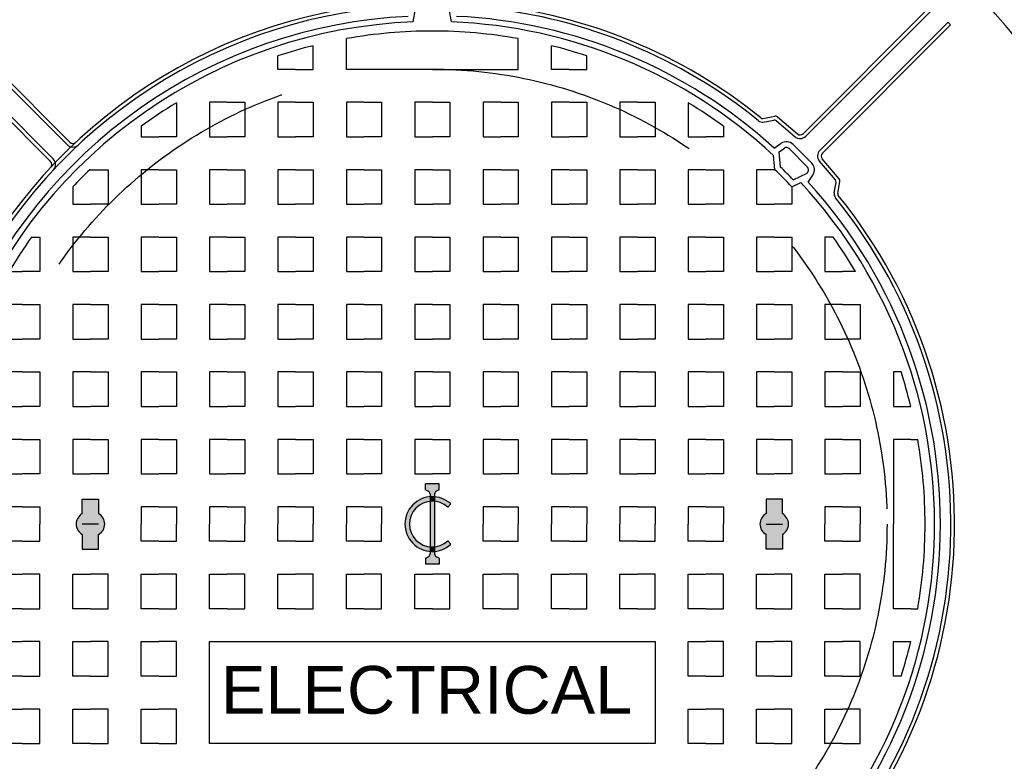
# Model space of a CAD drawing. Header units: metres. Extents: x -4024927 to 10167049, y -539908 to 13839353.
# Tile 205 of 211: x 1831902 to 1832327, y -276313 to -275993. Entities that reach past the tile are written whole.
import ezdxf
from ezdxf import colors
from ezdxf.entities.mleader import LeaderData, LeaderLine
from ezdxf.math import Vec2, Vec3

# ---------------------------------------------------------------- set-up
doc = ezdxf.new("R2010")
doc.units = ezdxf.units.M
doc.linetypes.add('CONTIUOUS', pattern=[0])
doc.linetypes.add('HIDDEN', pattern=[0.375, 0.25, -0.125])
for name, color, linetype in [('C-ANNO-GENF-TEXT-N_25', 2, 'Continuous'), ('C-DETL-COVR-IRON', 3, 'Continuous'), ('C-DETL-MANH-COVR', 1, 'Continuous'), ('EL-AGLI-EQUP-PAPI-N-RefEdit0', 1, 'CONTIUOUS'), ('PAPI ENLARGED PLAN AND SECTION DETAILS- Update$1$PAPI ENLARGED PLAN AND SECTION DETAILS$0$AGL-CENTRAL RUNWAY PAPI DETAIL$0$E-DETL-GRPH-07CN', 2, 'Continuous')]:
    doc.layers.add(name, color=color, linetype=linetype)
doc.styles.add('Arial', font='arial.ttf')
doc.dimstyles.new('NACO_Dim-60', dxfattribs={"dimscale": 60, "dimtxt": 2.5, "dimasz": 2.5, "dimexe": 1, "dimexo": 2, "dimgap": 1, "dimtad": 1, "dimdec": 0, "dimrnd": 1, "dimzin": 0, "dimdsep": 46, "dimtxsty": 'Arial', "dimcen": 0, "dimclrd": 1, "dimclre": 8, "dimclrt": 2, "dimadec": 3, "dimazin": 0, "dimtfac": 0.3333, "dimtdec": 0, "dimtix": 1, "dimtmove": 0, "dimatfit": 3, "dimfxl": 5, "dimtfill": 1, "dimtolj": 1, "dimtzin": 0, "dimarcsym": 1})

# ---------------------------------------------------------------- blocks, each defined once
blk = doc.blocks.new('*D1564')
at = {"layer": 'Defpoints', "color": 0, "ltscale": 0.001, "transparency": 16777216}
for p in [(1831655.07, -275785.46), (1832505.07, -275785.46), (1831655.07, -277133.95)]:
    blk.add_point(p, dxfattribs=at)
at = {"layer": 'PAPI ENLARGED PLAN AND SECTION DETAILS- Update$1$PAPI ENLARGED PLAN AND SECTION DETAILS$0$AGL-CENTRAL RUNWAY PAPI DETAIL$0$E-DETL-GRPH-07CN', "color": 8, "lineweight": -2, "ltscale": 0.001, "transparency": 16777216}
for p, q in [((1831655.07, -275917.46), (1831655.07, -277199.95)), ((1832505.07, -275917.46), (1832505.07, -277199.95))]:
    blk.add_line(p, q, dxfattribs=at)
at = {"layer": 'PAPI ENLARGED PLAN AND SECTION DETAILS- Update$1$PAPI ENLARGED PLAN AND SECTION DETAILS$0$AGL-CENTRAL RUNWAY PAPI DETAIL$0$E-DETL-GRPH-07CN', "color": 1, "lineweight": -2, "ltscale": 0.001, "transparency": 16777216}
blk.add_line((1832340.07, -277133.95), (1831820.07, -277133.95), dxfattribs=at)
at = {"layer": 'PAPI ENLARGED PLAN AND SECTION DETAILS- Update$1$PAPI ENLARGED PLAN AND SECTION DETAILS$0$AGL-CENTRAL RUNWAY PAPI DETAIL$0$E-DETL-GRPH-07CN', "color": 1, "ltscale": 0.001, "transparency": 16777216}
for points in [[(1831820.07, -277106.45), (1831820.07, -277161.45), (1831655.07, -277133.95)], [(1832340.07, -277106.45), (1832340.07, -277161.45), (1832505.07, -277133.95)]]:
    blk.add_solid(points, dxfattribs=at)
at = {"layer": 'PAPI ENLARGED PLAN AND SECTION DETAILS- Update$1$PAPI ENLARGED PLAN AND SECTION DETAILS$0$AGL-CENTRAL RUNWAY PAPI DETAIL$0$E-DETL-GRPH-07CN', "color": 2, "ltscale": 0.001, "transparency": 16777216, "insert": (1832080.07, -276982.64), "char_height": 165, "attachment_point": 5, "style": 'Arial', "bg_fill": 3, "box_fill_scale": 1.1, "bg_fill_color": 256, "bg_fill_true_color": 13158600, "bg_fill_transparency": 0}
blk.add_mtext('\\A1;TBC', dxfattribs=at)
blk = doc.blocks.new('MH-PLAN 915')
at = {"layer": 'C-DETL-MANH-COVR'}
for points in [[(0.00918, 0.29352), (0.02197, 0.29352), (0.02197, 0.30798), (0.00918, 0.30798, 0.492937), (-0.0075, 0.31017, 0.065375), (-0.00918, 0.30798), (-0.02197, 0.30798), (-0.02197, 0.29352), (-0.00918, 0.29352, 0.267769), (0, 0.28823, 0.267769)], [(-0.02003, 0.00198, -0.906181), (0.02003, 0.00198), (0.024, 0.00198, 0.921029), (-0.024, 0.00198)], [(-0.02629, -0.00198), (-0.024, -0.00198, -0.041109), (-0.024, 0.00198), (-0.02629, 0.00198, -0.291421), (-0.02882, 0.00358), (-0.02999, 0.0061), (-0.03537, 0.0061), (-0.03537, -0.0061), (-0.02999, -0.0061), (-0.02882, -0.00358, -0.291421)], [(-0.02003, -0.00198, -0.049218), (-0.02003, 0.00198), (-0.024, 0.00198, 0.041109), (-0.024, -0.00198)], [(0.02003, -0.00198, 0.049218), (0.02003, 0.00198), (-0.02003, 0.00198, 0.049218), (-0.02003, -0.00198)], [(0.024, -0.00198, 0.041109), (0.024, 0.00198), (0.02003, 0.00198, -0.049218), (0.02003, -0.00198)], [(0.03537, -0.0061), (0.03537, 0.0061), (0.02999, 0.0061), (0.02882, 0.00358, -0.291421), (0.02629, 0.00198), (0.024, 0.00198, -0.041109), (0.024, -0.00198), (0.02629, -0.00198, -0.291421), (0.02882, -0.00358), (0.02999, -0.0061)], [(-0.01766, -0.01638), (-0.01476, -0.01369, -0.163772), (-0.02003, -0.00198), (-0.024, -0.00198, 0.16793)], [(0.024, -0.00198), (0.02003, -0.00198, -0.163772), (0.01476, -0.01369), (0.01766, -0.01638, 0.16793)], [(0.00918, -0.30798), (0.02197, -0.30798), (0.02197, -0.29352), (0.00918, -0.29352, 0.015934), (0.00882, -0.29295, 0.250765), (0, -0.28823, 0.267769), (-0.00918, -0.29352), (-0.02197, -0.29352), (-0.02197, -0.30798), (-0.00918, -0.30798, 0.492937), (0.0075, -0.31017, 0.065375)]]:
    blk.add_hatch(color=256, dxfattribs=at).paths.add_polyline_path(points)
for p, q in [((0.3188, 0.33577), (0.43892, 0.45589)), ((0.32107, 0.3335), (0.44123, 0.45365)), ((0.3335, 0.32107), (0.45365, 0.44123)), ((0.33577, 0.3188), (0.45589, 0.43892)), ((0.44147, 0.01694), (0.45271, 0.0147)), ((-0.02999, 0.0061), (-0.03537, 0.0061)), ((-0.03537, -0.0061), (-0.03537, 0.0061)), ((-0.02999, 0.0061), (-0.02882, 0.00358)), ((0.02629, 0.00198), (-0.02629, 0.00198)), ((0.02999, 0.0061), (0.02882, 0.00358)), ((0.02999, 0.0061), (0.03537, 0.0061)), ((0.03537, -0.0061), (0.03537, 0.0061)), ((-0.02999, -0.0061), (-0.03537, -0.0061)), ((-0.02999, -0.0061), (-0.02882, -0.00358)), ((0.02629, -0.00198), (-0.02629, -0.00198)), ((0.02999, -0.0061), (0.02882, -0.00358)), ((0.02999, -0.0061), (0.03537, -0.0061)), ((-0.01476, -0.01369), (-0.01766, -0.01638)), ((0.01476, -0.01369), (0.01766, -0.01638)), ((0.44147, -0.01694), (0.45271, -0.0147)), ((0.35342, -0.29112), (0.35513, -0.30036)), ((0.35662, -0.29069), (0.35858, -0.30128)), ((0.31158, -0.30136), (0.32415, -0.30019)), ((0.33061, -0.30069), (0.33475, -0.30689)), ((0.35451, -0.30267), (0.34054, -0.31905)), ((0.31392, -0.30626), (0.32736, -0.30501)), ((0.32736, -0.30501), (0.33051, -0.30972)), ((0.35796, -0.30359), (0.34299, -0.32114)), ((0.29646, -0.31624), (0.30019, -0.32415)), ((0.30264, -0.31741), (0.3084, -0.32963)), ((0.31376, -0.33011), (0.33011, -0.31376)), ((0.33372, -0.31736), (0.32554, -0.32554)), ((0.31736, -0.33372), (0.32554, -0.32554)), ((0.34091, -0.32849), (0.45365, -0.44123)), ((0.34319, -0.32621), (0.45589, -0.43892)), ((0.30069, -0.33061), (0.30689, -0.33475)), ((0.3084, -0.32963), (0.30972, -0.33051)), ((0.30267, -0.35451), (0.31905, -0.34054)), ((0.30359, -0.35796), (0.32114, -0.34299)), ((0.32621, -0.34319), (0.43892, -0.45589)), ((0.32849, -0.34091), (0.44123, -0.45365)), ((0.29112, -0.35342), (0.30036, -0.35513)), ((0.29069, -0.35662), (0.30128, -0.35858)), ((-0.07446, -0.42105), (-0.07446, -0.40556)), ((-0.07446, -0.40556), (0, -0.40556)), ((0.07446, -0.40556), (0, -0.40556)), ((0.07446, -0.42105), (0.07446, -0.40556))]:
    blk.add_line(p, q, dxfattribs=at)
for points in [[(-0.19302, 0.3609), (-0.19302, 0.37639), (-0.16267, 0.37639), (-0.16267, 0.3609)], [(-0.13374, 0.3609), (-0.13374, 0.37639), (-0.10339, 0.37639), (-0.10339, 0.3609)], [(-0.07446, 0.3609), (-0.07446, 0.37639), (-0.0441, 0.37639), (-0.0441, 0.3609)], [(-0.01518, 0.3609), (-0.01518, 0.37639), (0, 0.37639)], [(0.01518, 0.3609), (0.01518, 0.37639), (0, 0.37639)], [(0.07446, 0.3609), (0.07446, 0.37639), (0.0441, 0.37639), (0.0441, 0.3609)], [(0.13374, 0.3609), (0.13374, 0.37639), (0.10339, 0.37639), (0.10339, 0.3609)], [(0.19302, 0.3609), (0.19302, 0.37639), (0.16267, 0.37639), (0.16267, 0.3609)], [(0.22195, 0.37234), (0.22195, 0.3609)], [(-0.19302, 0.3609), (-0.19302, 0.34541), (-0.16267, 0.34541), (-0.16267, 0.3609)], [(-0.13374, 0.3609), (-0.13374, 0.34541), (-0.10339, 0.34541), (-0.10339, 0.3609)], [(-0.07446, 0.3609), (-0.07446, 0.34541), (-0.0441, 0.34541), (-0.0441, 0.3609)], [(-0.01518, 0.3609), (-0.01518, 0.34541), (0, 0.34541)], [(0.01518, 0.3609), (0.01518, 0.34541), (0, 0.34541)], [(0.07446, 0.3609), (0.07446, 0.34541), (0.0441, 0.34541), (0.0441, 0.3609)], [(0.13374, 0.3609), (0.13374, 0.34541), (0.10339, 0.34541), (0.10339, 0.3609)], [(0.19302, 0.3609), (0.19302, 0.34541), (0.16267, 0.34541), (0.16267, 0.3609)], [(0.2523, 0.35248), (0.2523, 0.34541), (0.22195, 0.34541), (0.22195, 0.3609)], [(-0.19302, 0.30075), (-0.19302, 0.31624), (-0.16267, 0.31624), (-0.16267, 0.30075)], [(-0.13374, 0.30075), (-0.13374, 0.31624), (-0.10339, 0.31624), (-0.10339, 0.30075)], [(-0.07446, 0.30075), (-0.07446, 0.31624), (-0.0441, 0.31624), (-0.0441, 0.30075)], [(0.07446, 0.30075), (0.07446, 0.31624), (0.0441, 0.31624), (0.0441, 0.30075)], [(0.13374, 0.30075), (0.13374, 0.31624), (0.10339, 0.31624), (0.10339, 0.30075)], [(0.19302, 0.30075), (0.19302, 0.31624), (0.16267, 0.31624), (0.16267, 0.30075)], [(0.2523, 0.30075), (0.2523, 0.31624), (0.22195, 0.31624), (0.22195, 0.30075)], [(0.29646, 0.31624), (0.28123, 0.31624), (0.28123, 0.30075)], [(-0.00918, 0.30798), (-0.02197, 0.30798), (-0.02197, 0.29352), (-0.00918, 0.29352)], [(-0.00918, 0.30798), (-0.02197, 0.30798), (-0.02197, 0.29352), (-0.00918, 0.29352)], [(0, 0.29352), (0, 0.30798)], [(0, 0.29352), (0, 0.30798)], [(0, 0.29352), (0, 0.30798)], [(0, 0.29352), (0, 0.30798)], [(0.00918, 0.30798), (0.02197, 0.30798), (0.02197, 0.29352), (0.00918, 0.29352)], [(0.00918, 0.30798), (0.02197, 0.30798), (0.02197, 0.29352), (0.00918, 0.29352)], [(-0.19302, 0.30075), (-0.19302, 0.28526), (-0.16267, 0.28526), (-0.16267, 0.30075)], [(-0.13374, 0.30075), (-0.13374, 0.28526), (-0.10339, 0.28526), (-0.10339, 0.30075)], [(-0.07446, 0.30075), (-0.07446, 0.28526), (-0.0441, 0.28526), (-0.0441, 0.30075)], [(0.07446, 0.30075), (0.07446, 0.28526), (0.0441, 0.28526), (0.0441, 0.30075)], [(0.13374, 0.30075), (0.13374, 0.28526), (0.10339, 0.28526), (0.10339, 0.30075)], [(0.19302, 0.30075), (0.19302, 0.28526), (0.16267, 0.28526), (0.16267, 0.30075)], [(0.2523, 0.30075), (0.2523, 0.28526), (0.22195, 0.28526), (0.22195, 0.30075)], [(0.31158, 0.30075), (0.31158, 0.28526), (0.28123, 0.28526), (0.28123, 0.30075)], [(0.31158, 0.30075), (0.31158, 0.30136)], [(-0.19302, 0.2406), (-0.19302, 0.25609), (-0.16267, 0.25609), (-0.16267, 0.2406)], [(-0.13374, 0.2406), (-0.13374, 0.25609), (-0.10339, 0.25609), (-0.10339, 0.2406)], [(-0.07446, 0.2406), (-0.07446, 0.25609), (-0.0441, 0.25609), (-0.0441, 0.2406)], [(-0.01518, 0.2406), (-0.01518, 0.25609), (0, 0.25609)], [(0.01518, 0.2406), (0.01518, 0.25609), (0, 0.25609)], [(0.07446, 0.2406), (0.07446, 0.25609), (0.0441, 0.25609), (0.0441, 0.2406)], [(0.13374, 0.2406), (0.13374, 0.25609), (0.10339, 0.25609), (0.10339, 0.2406)], [(0.19302, 0.2406), (0.19302, 0.25609), (0.16267, 0.25609), (0.16267, 0.2406)], [(0.2523, 0.2406), (0.2523, 0.25609), (0.22195, 0.25609), (0.22195, 0.2406)], [(0.31158, 0.2406), (0.31158, 0.25609), (0.28123, 0.25609), (0.28123, 0.2406)], [(0.34974, 0.25609), (0.34051, 0.25609), (0.34051, 0.2406)], [(-0.19302, 0.2406), (-0.19302, 0.22511), (-0.16267, 0.22511), (-0.16267, 0.2406)], [(-0.13374, 0.2406), (-0.13374, 0.22511), (-0.10339, 0.22511), (-0.10339, 0.2406)], [(-0.07446, 0.2406), (-0.07446, 0.22511), (-0.0441, 0.22511), (-0.0441, 0.2406)], [(-0.01518, 0.2406), (-0.01518, 0.22511), (0, 0.22511)], [(0.01518, 0.2406), (0.01518, 0.22511), (0, 0.22511)], [(0.07446, 0.2406), (0.07446, 0.22511), (0.0441, 0.22511), (0.0441, 0.2406)], [(0.13374, 0.2406), (0.13374, 0.22511), (0.10339, 0.22511), (0.10339, 0.2406)], [(0.19302, 0.2406), (0.19302, 0.22511), (0.16267, 0.22511), (0.16267, 0.2406)], [(0.2523, 0.2406), (0.2523, 0.22511), (0.22195, 0.22511), (0.22195, 0.2406)], [(0.31158, 0.2406), (0.31158, 0.22511), (0.28123, 0.22511), (0.28123, 0.2406)], [(0.37043, 0.22511), (0.34051, 0.22511), (0.34051, 0.2406)], [(-0.07446, 0.18045), (-0.07446, 0.19594), (-0.0441, 0.19594), (-0.0441, 0.18045)], [(-0.01518, 0.18045), (-0.01518, 0.19594), (0, 0.19594)], [(0.01518, 0.18045), (0.01518, 0.19594), (0, 0.19594)], [(0.07446, 0.18045), (0.07446, 0.19594), (0.0441, 0.19594), (0.0441, 0.18045)], [(0.13374, 0.18045), (0.13374, 0.19594), (0.10339, 0.19594), (0.10339, 0.18045)], [(0.19302, 0.18045), (0.19302, 0.19594), (0.16267, 0.19594), (0.16267, 0.18045)], [(0.2523, 0.18045), (0.2523, 0.19594), (0.22195, 0.19594), (0.22195, 0.18045)], [(0.31158, 0.18045), (0.31158, 0.19594), (0.28123, 0.19594), (0.28123, 0.18045)], [(0.37086, 0.18045), (0.37086, 0.19594), (0.34051, 0.19594), (0.34051, 0.18045)], [(-0.07446, 0.18045), (-0.07446, 0.16496), (-0.0441, 0.16496), (-0.0441, 0.18045)], [(-0.01518, 0.18045), (-0.01518, 0.16496), (0, 0.16496)], [(0.01518, 0.18045), (0.01518, 0.16496), (0, 0.16496)], [(0.07446, 0.18045), (0.07446, 0.16496), (0.0441, 0.16496), (0.0441, 0.18045)], [(0.13374, 0.18045), (0.13374, 0.16496), (0.10339, 0.16496), (0.10339, 0.18045)], [(0.19302, 0.18045), (0.19302, 0.16496), (0.16267, 0.16496), (0.16267, 0.18045)], [(0.2523, 0.18045), (0.2523, 0.16496), (0.22195, 0.16496), (0.22195, 0.18045)], [(0.31158, 0.18045), (0.31158, 0.16496), (0.28123, 0.16496), (0.28123, 0.18045)], [(0.37086, 0.18045), (0.37086, 0.16496), (0.34051, 0.16496), (0.34051, 0.18045)], [(-0.07446, 0.1203), (-0.07446, 0.13579), (-0.0441, 0.13579), (-0.0441, 0.1203)], [(-0.01518, 0.1203), (-0.01518, 0.13579), (0, 0.13579)], [(0.01518, 0.1203), (0.01518, 0.13579), (0, 0.13579)], [(0.07446, 0.1203), (0.07446, 0.13579), (0.0441, 0.13579), (0.0441, 0.1203)], [(0.13374, 0.1203), (0.13374, 0.13579), (0.10339, 0.13579), (0.10339, 0.1203)], [(0.19302, 0.1203), (0.19302, 0.13579), (0.16267, 0.13579), (0.16267, 0.1203)], [(0.2523, 0.1203), (0.2523, 0.13579), (0.22195, 0.13579), (0.22195, 0.1203)], [(0.31158, 0.1203), (0.31158, 0.13579), (0.28123, 0.13579), (0.28123, 0.1203)], [(0.37086, 0.1203), (0.37086, 0.13579), (0.34051, 0.13579), (0.34051, 0.1203)], [(0.39979, 0.1203), (0.39979, 0.13579), (0.41165, 0.13579)], [(-0.07446, 0.1203), (-0.07446, 0.10481), (-0.0441, 0.10481), (-0.0441, 0.1203)], [(-0.01518, 0.1203), (-0.01518, 0.10481), (0, 0.10481)], [(0.01518, 0.1203), (0.01518, 0.10481), (0, 0.10481)], [(0.07446, 0.1203), (0.07446, 0.10481), (0.0441, 0.10481), (0.0441, 0.1203)], [(0.13374, 0.1203), (0.13374, 0.10481), (0.10339, 0.10481), (0.10339, 0.1203)], [(0.19302, 0.1203), (0.19302, 0.10481), (0.16267, 0.10481), (0.16267, 0.1203)], [(0.2523, 0.1203), (0.2523, 0.10481), (0.22195, 0.10481), (0.22195, 0.1203)], [(0.31158, 0.1203), (0.31158, 0.10481), (0.28123, 0.10481), (0.28123, 0.1203)], [(0.37086, 0.1203), (0.37086, 0.10481), (0.34051, 0.10481), (0.34051, 0.1203)], [(0.39979, 0.1203), (0.39979, 0.10481), (0.42061, 0.10481)], [(-0.07446, 0.06015), (-0.07446, 0.07564), (-0.0441, 0.07564), (-0.0441, 0.06015)], [(-0.01518, 0.06015), (-0.01518, 0.07564), (0, 0.07564)], [(0.01518, 0.06015), (0.01518, 0.07564), (0, 0.07564)], [(0.07446, 0.06015), (0.07446, 0.07564), (0.0441, 0.07564), (0.0441, 0.06015)], [(0.13374, 0.06015), (0.13374, 0.07564), (0.10339, 0.07564), (0.10339, 0.06015)], [(0.19302, 0.06015), (0.19302, 0.07564), (0.16267, 0.07564), (0.16267, 0.06015)], [(0.2523, 0.06015), (0.2523, 0.07564), (0.22195, 0.07564), (0.22195, 0.06015)], [(0.31158, 0.06015), (0.31158, 0.07564), (0.28123, 0.07564), (0.28123, 0.06015)], [(0.37086, 0.06015), (0.37086, 0.07564), (0.34051, 0.07564), (0.34051, 0.06015)], [(0.39979, 0), (0.39979, 0.07564), (0.42682, 0.07564)], [(-0.07446, 0.06015), (-0.07446, 0.04466), (-0.0441, 0.04466), (-0.0441, 0.06015)], [(-0.01518, 0.06015), (-0.01518, 0.04466), (0, 0.04466)], [(0.01518, 0.06015), (0.01518, 0.04466), (0, 0.04466)], [(0.07446, 0.06015), (0.07446, 0.04466), (0.0441, 0.04466), (0.0441, 0.06015)], [(0.13374, 0.06015), (0.13374, 0.04466), (0.10339, 0.04466), (0.10339, 0.06015)], [(0.19302, 0.06015), (0.19302, 0.04466), (0.16267, 0.04466), (0.16267, 0.06015)], [(0.2523, 0.06015), (0.2523, 0.04466), (0.22195, 0.04466), (0.22195, 0.06015)], [(0.31158, 0.06015), (0.31158, 0.04466), (0.28123, 0.04466), (0.28123, 0.06015)], [(0.37086, 0.06015), (0.37086, 0.04466), (0.34051, 0.04466), (0.34051, 0.06015)], [(-0.07446, 0), (-0.07446, 0.01549), (-0.0441, 0.01549), (-0.0441, 0)], [(0.07446, 0), (0.07446, 0.01549), (0.0441, 0.01549), (0.0441, 0)], [(0.13374, 0), (0.13374, 0.01549), (0.10339, 0.01549), (0.10339, 0)], [(0.19302, 0), (0.19302, 0.01549), (0.16267, 0.01549), (0.16267, 0)], [(0.2523, 0), (0.2523, 0.01549), (0.22195, 0.01549), (0.22195, 0)], [(0.31158, 0), (0.31158, 0.01549), (0.28123, 0.01549), (0.28123, 0)], [(0.37086, 0), (0.37086, 0.01549), (0.34051, 0.01549), (0.34051, 0)], [(-0.07446, 0), (-0.07446, -0.01549), (-0.0441, -0.01549), (-0.0441, 0)], [(0.07446, 0), (0.07446, -0.01549), (0.0441, -0.01549), (0.0441, 0)], [(0.13374, 0), (0.13374, -0.01549), (0.10339, -0.01549), (0.10339, 0)], [(0.19302, 0), (0.19302, -0.01549), (0.16267, -0.01549), (0.16267, 0)], [(0.2523, 0), (0.2523, -0.01549), (0.22195, -0.01549), (0.22195, 0)], [(0.31158, 0), (0.31158, -0.01549), (0.28123, -0.01549), (0.28123, 0)], [(0.37086, 0), (0.37086, -0.01549), (0.34051, -0.01549), (0.34051, 0)], [(0.39979, 0), (0.39979, -0.07564), (0.42682, -0.07564)], [(-0.07446, -0.06015), (-0.07446, -0.04466), (-0.0441, -0.04466), (-0.0441, -0.06015)], [(-0.01518, -0.06015), (-0.01518, -0.04466), (0, -0.04466)], [(0.01518, -0.06015), (0.01518, -0.04466), (0, -0.04466)], [(0.07446, -0.06015), (0.07446, -0.04466), (0.0441, -0.04466), (0.0441, -0.06015)], [(0.13374, -0.06015), (0.13374, -0.04466), (0.10339, -0.04466), (0.10339, -0.06015)], [(0.19302, -0.06015), (0.19302, -0.04466), (0.16267, -0.04466), (0.16267, -0.06015)], [(0.2523, -0.06015), (0.2523, -0.04466), (0.22195, -0.04466), (0.22195, -0.06015)], [(0.31158, -0.06015), (0.31158, -0.04466), (0.28123, -0.04466), (0.28123, -0.06015)], [(0.37086, -0.06015), (0.37086, -0.04466), (0.34051, -0.04466), (0.34051, -0.06015)], [(-0.07446, -0.06015), (-0.07446, -0.07564), (-0.0441, -0.07564), (-0.0441, -0.06015)], [(-0.01518, -0.06015), (-0.01518, -0.07564), (0, -0.07564)], [(0.01518, -0.06015), (0.01518, -0.07564), (0, -0.07564)], [(0.07446, -0.06015), (0.07446, -0.07564), (0.0441, -0.07564), (0.0441, -0.06015)], [(0.13374, -0.06015), (0.13374, -0.07564), (0.10339, -0.07564), (0.10339, -0.06015)], [(0.19302, -0.06015), (0.19302, -0.07564), (0.16267, -0.07564), (0.16267, -0.06015)], [(0.2523, -0.06015), (0.2523, -0.07564), (0.22195, -0.07564), (0.22195, -0.06015)], [(0.31158, -0.06015), (0.31158, -0.07564), (0.28123, -0.07564), (0.28123, -0.06015)], [(0.37086, -0.06015), (0.37086, -0.07564), (0.34051, -0.07564), (0.34051, -0.06015)], [(-0.07446, -0.1203), (-0.07446, -0.10481), (-0.0441, -0.10481), (-0.0441, -0.1203)], [(-0.01518, -0.1203), (-0.01518, -0.10481), (0, -0.10481)], [(0.01518, -0.1203), (0.01518, -0.10481), (0, -0.10481)], [(0.07446, -0.1203), (0.07446, -0.10481), (0.0441, -0.10481), (0.0441, -0.1203)], [(0.13374, -0.1203), (0.13374, -0.10481), (0.10339, -0.10481), (0.10339, -0.1203)], [(0.19302, -0.1203), (0.19302, -0.10481), (0.16267, -0.10481), (0.16267, -0.1203)], [(0.2523, -0.1203), (0.2523, -0.10481), (0.22195, -0.10481), (0.22195, -0.1203)], [(0.31158, -0.1203), (0.31158, -0.10481), (0.28123, -0.10481), (0.28123, -0.1203)], [(0.37086, -0.1203), (0.37086, -0.10481), (0.34051, -0.10481), (0.34051, -0.1203)], [(0.39979, -0.1203), (0.39979, -0.10481), (0.42061, -0.10481)], [(-0.07446, -0.1203), (-0.07446, -0.13579), (-0.0441, -0.13579), (-0.0441, -0.1203)], [(-0.01518, -0.1203), (-0.01518, -0.13579), (0, -0.13579)], [(0.01518, -0.1203), (0.01518, -0.13579), (0, -0.13579)], [(0.07446, -0.1203), (0.07446, -0.13579), (0.0441, -0.13579), (0.0441, -0.1203)], [(0.13374, -0.1203), (0.13374, -0.13579), (0.10339, -0.13579), (0.10339, -0.1203)], [(0.19302, -0.1203), (0.19302, -0.13579), (0.16267, -0.13579), (0.16267, -0.1203)], [(0.2523, -0.1203), (0.2523, -0.13579), (0.22195, -0.13579), (0.22195, -0.1203)], [(0.31158, -0.1203), (0.31158, -0.13579), (0.28123, -0.13579), (0.28123, -0.1203)], [(0.37086, -0.1203), (0.37086, -0.13579), (0.34051, -0.13579), (0.34051, -0.1203)], [(0.39979, -0.1203), (0.39979, -0.13579), (0.41165, -0.13579)], [(-0.07446, -0.18045), (-0.07446, -0.16496), (-0.0441, -0.16496), (-0.0441, -0.18045)], [(-0.01518, -0.18045), (-0.01518, -0.16496), (0, -0.16496)], [(0.01518, -0.18045), (0.01518, -0.16496), (0, -0.16496)], [(0.07446, -0.18045), (0.07446, -0.16496), (0.0441, -0.16496), (0.0441, -0.18045)], [(0.13374, -0.18045), (0.13374, -0.16496), (0.10339, -0.16496), (0.10339, -0.18045)], [(0.19302, -0.18045), (0.19302, -0.16496), (0.16267, -0.16496), (0.16267, -0.18045)], [(0.2523, -0.18045), (0.2523, -0.16496), (0.22195, -0.16496), (0.22195, -0.18045)], [(0.31158, -0.18045), (0.31158, -0.16496), (0.28123, -0.16496), (0.28123, -0.18045)], [(0.37086, -0.18045), (0.37086, -0.16496), (0.34051, -0.16496), (0.34051, -0.18045)], [(-0.07446, -0.18045), (-0.07446, -0.19594), (-0.0441, -0.19594), (-0.0441, -0.18045)], [(-0.01518, -0.18045), (-0.01518, -0.19594), (0, -0.19594)], [(0.01518, -0.18045), (0.01518, -0.19594), (0, -0.19594)], [(0.07446, -0.18045), (0.07446, -0.19594), (0.0441, -0.19594), (0.0441, -0.18045)], [(0.13374, -0.18045), (0.13374, -0.19594), (0.10339, -0.19594), (0.10339, -0.18045)], [(0.19302, -0.18045), (0.19302, -0.19594), (0.16267, -0.19594), (0.16267, -0.18045)], [(0.2523, -0.18045), (0.2523, -0.19594), (0.22195, -0.19594), (0.22195, -0.18045)], [(0.31158, -0.18045), (0.31158, -0.19594), (0.28123, -0.19594), (0.28123, -0.18045)], [(0.37086, -0.18045), (0.37086, -0.19594), (0.34051, -0.19594), (0.34051, -0.18045)], [(-0.19302, -0.2406), (-0.19302, -0.22511), (-0.16267, -0.22511), (-0.16267, -0.2406)], [(-0.13374, -0.2406), (-0.13374, -0.22511), (-0.10339, -0.22511), (-0.10339, -0.2406)], [(-0.07446, -0.2406), (-0.07446, -0.22511), (-0.0441, -0.22511), (-0.0441, -0.2406)], [(-0.01518, -0.2406), (-0.01518, -0.22511), (0, -0.22511)], [(0.01518, -0.2406), (0.01518, -0.22511), (0, -0.22511)], [(0.07446, -0.2406), (0.07446, -0.22511), (0.0441, -0.22511), (0.0441, -0.2406)], [(0.13374, -0.2406), (0.13374, -0.22511), (0.10339, -0.22511), (0.10339, -0.2406)], [(0.19302, -0.2406), (0.19302, -0.22511), (0.16267, -0.22511), (0.16267, -0.2406)], [(0.2523, -0.2406), (0.2523, -0.22511), (0.22195, -0.22511), (0.22195, -0.2406)], [(0.31158, -0.2406), (0.31158, -0.22511), (0.28123, -0.22511), (0.28123, -0.2406)], [(0.37043, -0.22511), (0.34051, -0.22511), (0.34051, -0.2406)], [(-0.19302, -0.2406), (-0.19302, -0.25609), (-0.16267, -0.25609), (-0.16267, -0.2406)], [(-0.13374, -0.2406), (-0.13374, -0.25609), (-0.10339, -0.25609), (-0.10339, -0.2406)], [(-0.07446, -0.2406), (-0.07446, -0.25609), (-0.0441, -0.25609), (-0.0441, -0.2406)], [(-0.01518, -0.2406), (-0.01518, -0.25609), (0, -0.25609)], [(0.01518, -0.2406), (0.01518, -0.25609), (0, -0.25609)], [(0.07446, -0.2406), (0.07446, -0.25609), (0.0441, -0.25609), (0.0441, -0.2406)], [(0.13374, -0.2406), (0.13374, -0.25609), (0.10339, -0.25609), (0.10339, -0.2406)], [(0.19302, -0.2406), (0.19302, -0.25609), (0.16267, -0.25609), (0.16267, -0.2406)], [(0.2523, -0.2406), (0.2523, -0.25609), (0.22195, -0.25609), (0.22195, -0.2406)], [(0.31158, -0.2406), (0.31158, -0.25609), (0.28123, -0.25609), (0.28123, -0.2406)], [(0.34974, -0.25609), (0.34051, -0.25609), (0.34051, -0.2406)], [(-0.19302, -0.30075), (-0.19302, -0.28526), (-0.16267, -0.28526), (-0.16267, -0.30075)], [(-0.13374, -0.30075), (-0.13374, -0.28526), (-0.10339, -0.28526), (-0.10339, -0.30075)], [(-0.07446, -0.30075), (-0.07446, -0.28526), (-0.0441, -0.28526), (-0.0441, -0.30075)], [(0.07446, -0.30075), (0.07446, -0.28526), (0.0441, -0.28526), (0.0441, -0.30075)], [(0.13374, -0.30075), (0.13374, -0.28526), (0.10339, -0.28526), (0.10339, -0.30075)], [(0.19302, -0.30075), (0.19302, -0.28526), (0.16267, -0.28526), (0.16267, -0.30075)], [(0.2523, -0.30075), (0.2523, -0.28526), (0.22195, -0.28526), (0.22195, -0.30075)], [(0.31158, -0.30075), (0.31158, -0.28526), (0.28123, -0.28526), (0.28123, -0.30075)], [(-0.00918, -0.30798), (-0.02197, -0.30798), (-0.02197, -0.29352), (-0.00918, -0.29352)], [(-0.00918, -0.30798), (-0.02197, -0.30798), (-0.02197, -0.29352), (-0.00918, -0.29352)], [(0, -0.29352), (0, -0.30798)], [(0, -0.29352), (0, -0.30798)], [(0, -0.29352), (0, -0.30798)], [(0, -0.29352), (0, -0.30798)], [(0.00918, -0.30798), (0.02197, -0.30798), (0.02197, -0.29352), (0.00918, -0.29352)], [(0.00918, -0.30798), (0.02197, -0.30798), (0.02197, -0.29352), (0.00918, -0.29352)], [(-0.19302, -0.30075), (-0.19302, -0.31624), (-0.16267, -0.31624), (-0.16267, -0.30075)], [(-0.13374, -0.30075), (-0.13374, -0.31624), (-0.10339, -0.31624), (-0.10339, -0.30075)], [(-0.07446, -0.30075), (-0.07446, -0.31624), (-0.0441, -0.31624), (-0.0441, -0.30075)], [(0.07446, -0.30075), (0.07446, -0.31624), (0.0441, -0.31624), (0.0441, -0.30075)], [(0.13374, -0.30075), (0.13374, -0.31624), (0.10339, -0.31624), (0.10339, -0.30075)], [(0.19302, -0.30075), (0.19302, -0.31624), (0.16267, -0.31624), (0.16267, -0.30075)], [(0.2523, -0.30075), (0.2523, -0.31624), (0.22195, -0.31624), (0.22195, -0.30075)], [(0.29646, -0.31624), (0.28123, -0.31624), (0.28123, -0.30075)], [(0.31158, -0.30075), (0.31158, -0.30136)], [(-0.19302, -0.3609), (-0.19302, -0.34541), (-0.16267, -0.34541), (-0.16267, -0.3609)], [(-0.13374, -0.3609), (-0.13374, -0.34541), (-0.10339, -0.34541), (-0.10339, -0.3609)], [(-0.07446, -0.3609), (-0.07446, -0.34541), (-0.0441, -0.34541), (-0.0441, -0.3609)], [(-0.01518, -0.3609), (-0.01518, -0.34541), (0, -0.34541)], [(0.01518, -0.3609), (0.01518, -0.34541), (0, -0.34541)], [(0.07446, -0.3609), (0.07446, -0.34541), (0.0441, -0.34541), (0.0441, -0.3609)], [(0.13374, -0.3609), (0.13374, -0.34541), (0.10339, -0.34541), (0.10339, -0.3609)], [(0.19302, -0.3609), (0.19302, -0.34541), (0.16267, -0.34541), (0.16267, -0.3609)], [(0.2523, -0.35248), (0.2523, -0.34541), (0.22195, -0.34541), (0.22195, -0.3609)], [(-0.19302, -0.3609), (-0.19302, -0.37639), (-0.16267, -0.37639), (-0.16267, -0.3609)], [(-0.13374, -0.3609), (-0.13374, -0.37639), (-0.10339, -0.37639), (-0.10339, -0.3609)], [(-0.07446, -0.3609), (-0.07446, -0.37639), (-0.0441, -0.37639), (-0.0441, -0.3609)], [(-0.01518, -0.3609), (-0.01518, -0.37639), (0, -0.37639)], [(0.01518, -0.3609), (0.01518, -0.37639), (0, -0.37639)], [(0.07446, -0.3609), (0.07446, -0.37639), (0.0441, -0.37639), (0.0441, -0.3609)], [(0.13374, -0.3609), (0.13374, -0.37639), (0.10339, -0.37639), (0.10339, -0.3609)], [(0.19302, -0.3609), (0.19302, -0.37639), (0.16267, -0.37639), (0.16267, -0.3609)], [(0.22195, -0.37234), (0.22195, -0.3609)], [(-0.13374, -0.41232), (-0.13374, -0.40556), (-0.10339, -0.40556), (-0.10339, -0.42105)], [(0.13374, -0.41232), (0.13374, -0.40556), (0.10339, -0.40556), (0.10339, -0.42105)], [(-0.07446, -0.42105), (-0.07446, -0.42703)], [(0.07446, -0.42105), (0.07446, -0.42703)]]:
    blk.add_lwpolyline(points, dxfattribs=at)
blk.add_lwpolyline([(-0.10339, 0.19594), (-0.10339, -0.19594), (-0.19302, -0.19594), (-0.19302, 0.19594)], close=True, dxfattribs=at)
at = {"layer": 'C-DETL-MANH-COVR', "linetype": 'HIDDEN'}
blk.add_circle((0, 0), 0.39997, dxfattribs=at)
at = {"layer": 'C-DETL-MANH-COVR'}
for centre, radius, start, end in [((0, 0), 0.45938, 6.01768, 128.98409), ((0, 0), 0.45616, 6.01769, 128.98445), ((0, 0), 0.44689, 2.71359, 132.28641), ((0, 0), 0.4418, 2.19782, 132.80218), ((0, 0), 0.43347, 54.4057, 59.20147), ((0.31615, 0.33842), 0.00696, 226.94799, 315), ((0.31615, 0.33842), 0.00374, 226.94799, 315), ((0.33842, 0.31615), 0.00696, 135, 223.05201), ((0, 0.30267), 0.0106, 30.03848, 149.96152), ((0, 0.30267), 0.0106, 30.03848, 149.96152), ((0, 0), 0.43347, 44.04451, 46.84892), ((0.33842, 0.31615), 0.00374, 135, 223.05201), ((0, 0), 0.44689, 137.71359, 312.28641), ((0, 0), 0.4418, 137.19782, 312.80218), ((0, 0.29883), 0.0106, 210.03848, 329.96152), ((0, 0.29883), 0.0106, 210.03848, 329.96152), ((0, 0), 0.43347, 31.28714, 36.21297), ((0, 0), 0.43347, 13.99271, 18.25577), ((0, 0), 0.43347, 0, 10.04927), ((0, 0), 0.02409, 317.16103, 222.83897), ((0, 0), 0.02013, 317.16103, 222.83897), ((-0.02629, 0.00476), 0.00278, 205.01106, 270), ((0.02629, 0.00476), 0.00278, 270, 334.98894), ((0, 0), 0.43347, 349.95073, 0), ((-0.02629, -0.00476), 0.00278, 90, 154.98894), ((0.02629, -0.00476), 0.00278, 25.01106, 90), ((0, 0), 0.4418, 317.19782, 357.80218), ((0, 0), 0.44689, 317.71359, 357.28641), ((0, 0), 0.45616, 321.01824, 353.98176), ((0, 0), 0.45938, 321.01768, 353.98232), ((0, 0), 0.43347, 341.74423, 346.00729), ((0, 0), 0.43347, 323.78703, 328.71286), ((0, -0.29883), 0.0106, 30.03848, 149.96152), ((0, -0.29883), 0.0106, 30.03848, 149.96152), ((0.35885, -0.2904), 0.00547, 140.70065, 187.60769), ((0.35883, -0.29039), 0.00223, 140.6521, 187.74342), ((0.35883, -0.29039), 0.00223, 140.6521, 187.74342), ((0, 0), 0.43347, 313.15108, 315.95549), ((0.3524, -0.30086), 0.00278, 319.53579, 10.48982), ((0.35584, -0.30179), 0.00278, 319.53579, 10.48982), ((0, -0.30267), 0.0106, 210.03848, 329.96152), ((0, -0.30267), 0.0106, 210.03848, 329.96152), ((0, 0), 0.43857, 313.63607, 315.70834), ((0.32785, -0.31149), 0.0032, 315, 33.72154), ((0.32785, -0.31149), 0.00829, 315, 33.72154), ((0.34583, -0.32357), 0.00696, 139.53579, 225), ((0.34583, -0.32357), 0.00374, 139.53579, 225), ((0, 0), 0.45938, 226.94799, 308.98232), ((0, 0), 0.45616, 226.92469, 308.98176), ((0.31149, -0.32785), 0.00829, 236.27846, 315), ((0.31149, -0.32785), 0.0032, 236.27846, 315), ((0.32357, -0.34583), 0.00696, 45, 130.46421), ((0.32357, -0.34583), 0.00374, 45, 130.46421), ((0, 0), 0.43347, 300.79853, 305.5943), ((0.2904, -0.35885), 0.00547, 82.39231, 129.29935), ((0.30086, -0.3524), 0.00278, 259.51018, 310.46421), ((0.29039, -0.35883), 0.00223, 82.25658, 129.3479), ((0.30179, -0.35584), 0.00278, 259.51018, 310.46421), ((0, 0), 0.43347, 252.02956, 256.20167), ((0, 0), 0.43347, 283.79833, 287.97044), ((0, 0), 0.43347, 260.10934, 270), ((0, 0), 0.43347, 270, 279.89066), ((0, 0), 0.63284, 313.91325, 314.20461)]:
    blk.add_arc(centre, radius, start, end, dxfattribs=at)
at = {"layer": 'C-DETL-MANH-COVR', "linetype": 'HIDDEN', "ltscale": 0.5}
blk.add_arc((0.10492, -0.10933), 0.51677, 303.27548, 327.73661, dxfattribs=at)
at = {"layer": 'C-DETL-MANH-COVR', "style": 'Arial'}
blk.add_text('ELECTRICAL', height=0.042, rotation=270, dxfattribs=at).set_placement((-0.16677, 0.18596))

msp = doc.modelspace()

# ---------------------------------------------------------------- leaders
at = {"layer": 'C-ANNO-GENF-TEXT-N_25'}
ml = msp.add_multileader_mtext('Standard', dxfattribs=at)
ml.set_content('COORDINATE LOCATION', color=2, style='Arial')
ml.set_leader_properties(color=1)
ml.build(insert=Vec2(0, 0))
ml.multileader.update_dxf_attribs({"dogleg_length": 1, "arrow_head_size": 165, "scale": 66})
ctx = ml.context
ctx.base_point, ctx.scale, ctx.char_height, ctx.arrow_head_size, ctx.landing_gap_size, ctx.plane_origin = Vec3(1827407.07, -275760.46), 66, 165, 165, 66, Vec3(1832080.07, -274140.25)
ctx.text_align_type = 2
notes = []
notes.append((ctx, [(1, (1, 1, 0), (1831190.16, -275760.46), (-1, 0), 902.36, [(0, [(1832080.07, -274140.25)], 0, [])])]))
ctx.mtext.insert, ctx.mtext.alignment, ctx.mtext.flow_direction = Vec3(1830221.79, -275676.56), 3, 5
ml = msp.add_multileader_mtext('Standard', dxfattribs=at)
ml.set_content('DIRECT BURIED CABLES', color=2, style='Arial')
ml.set_leader_properties(color=1)
ml.build(insert=Vec2(0, 0))
ml.multileader.update_dxf_attribs({"dogleg_length": 13.67, "arrow_head_size": 165, "scale": 66})
ctx = ml.context
ctx.base_point, ctx.scale, ctx.char_height, ctx.arrow_head_size, ctx.landing_gap_size, ctx.plane_origin, ctx.plane_x_axis, ctx.plane_y_axis = Vec3(1844053.13, -276884.69), 66, 165, 165, 66, Vec3(1845212.75, -275863.74), Vec3(0.999994, -0.003565), Vec3(0.003565, 0.999994)
ctx.text_align_type = 2
notes.append((ctx, [(0, (1, 1, 0), (1843752.77, -276883.62), (0.999994, -0.003565), 300.36, [(0, [(1843618.96, -276198.04)], 0, [])])]))
ctx.mtext.insert, ctx.mtext.text_direction, ctx.mtext.rotation, ctx.mtext.width, ctx.mtext.alignment, ctx.mtext.flow_direction = Vec3(1846856.2, -276810.78), Vec3(0.999994, -0.003565), 6.279621, 3126.1115, 3, 5
for ctx, leaders in notes:
    for number, flags, end, landing, length, lines in leaders:
        leader = LeaderData()
        leader.index, (leader.has_last_leader_line, leader.has_dogleg_vector, leader.attachment_direction) = number, flags
        leader.last_leader_point, leader.dogleg_vector, leader.dogleg_length = Vec3(end), Vec3(landing), length
        for number, points, colour, breaks in lines:
            line = LeaderLine()
            line.index, line.vertices, line.color, line.breaks = number, Vec3.list(points), colors.encode_raw_color(colour), breaks
            leader.lines.append(line)
        ctx.leaders.append(leader)

# ---------------------------------------------------------------- next in the draw order: dimensions: what is measured, and where the dimension line sits
at = {"layer": 'PAPI ENLARGED PLAN AND SECTION DETAILS- Update$1$PAPI ENLARGED PLAN AND SECTION DETAILS$0$AGL-CENTRAL RUNWAY PAPI DETAIL$0$E-DETL-GRPH-07CN', "color": 1, "ltscale": 0.001}
dim = msp.add_linear_dim(base=(1831655.07, -277133.95), p1=(1832505.07, -275785.46), p2=(1831655.07, -275785.46), text='TBC', dimstyle='NACO_Dim-60', override={"dimscale": 66}, dxfattribs=at)
dim.commit()
dim.dimension.update_dxf_attribs({"geometry": '*D1564', "text_midpoint": (1832080.07, -276982.64)})

# ---------------------------------------------------------------- next in the draw order: linework, layer by layer
at = {"layer": 'EL-AGLI-EQUP-PAPI-N-RefEdit0'}
msp.add_arc((3071061.1, 6743365.78), 7095987.63, 260.537675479, 260.537675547, dxfattribs=at)

# ---------------------------------------------------------------- next in the draw order: block references
at = {"layer": 'C-DETL-COVR-IRON', "xscale": 489.7934038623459, "yscale": 489.7934038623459, "zscale": 489.7934038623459, "rotation": 90}
msp.add_blockref('MH-PLAN 915', (1832080.07, -276210.46), dxfattribs=at)

# ---------------------------------------------------------------- next in the draw order: leaders
at = {"layer": 'C-ANNO-GENF-TEXT-N_25'}
ml = msp.add_multileader_mtext('Standard', dxfattribs=at)
ml.set_content('DIRECT BURIED CABLES', color=2, style='Arial')
ml.set_leader_properties(color=1)
ml.build(insert=Vec2(0, 0))
ml.multileader.update_dxf_attribs({"dogleg_length": 13.67, "arrow_head_size": 165, "scale": 66})
ctx = ml.context
ctx.base_point, ctx.scale, ctx.char_height, ctx.arrow_head_size, ctx.landing_gap_size, ctx.plane_origin, ctx.plane_x_axis, ctx.plane_y_axis = Vec3(1902687.99, -276884.69), 66, 165, 165, 66, Vec3(1903847.61, -275863.74), Vec3(0.999994, -0.003565), Vec3(0.003565, 0.999994)
ctx.text_align_type = 2
notes = []
notes.append((ctx, [(0, (1, 1, 0), (1902387.62, -276883.62), (0.999994, -0.003565), 300.36, [(0, [(1902253.82, -276198.04)], 0, [])])]))
ctx.mtext.insert, ctx.mtext.text_direction, ctx.mtext.rotation, ctx.mtext.width, ctx.mtext.alignment, ctx.mtext.flow_direction = Vec3(1905491.06, -276810.78), Vec3(0.999994, -0.003565), 6.279621, 3126.1115, 3, 5
for ctx, leaders in notes:
    for number, flags, end, landing, length, lines in leaders:
        leader = LeaderData()
        leader.index, (leader.has_last_leader_line, leader.has_dogleg_vector, leader.attachment_direction) = number, flags
        leader.last_leader_point, leader.dogleg_vector, leader.dogleg_length = Vec3(end), Vec3(landing), length
        for number, points, colour, breaks in lines:
            line = LeaderLine()
            line.index, line.vertices, line.color, line.breaks = number, Vec3.list(points), colors.encode_raw_color(colour), breaks
            leader.lines.append(line)
        ctx.leaders.append(leader)

doc.saveas('drawing.dxf')
